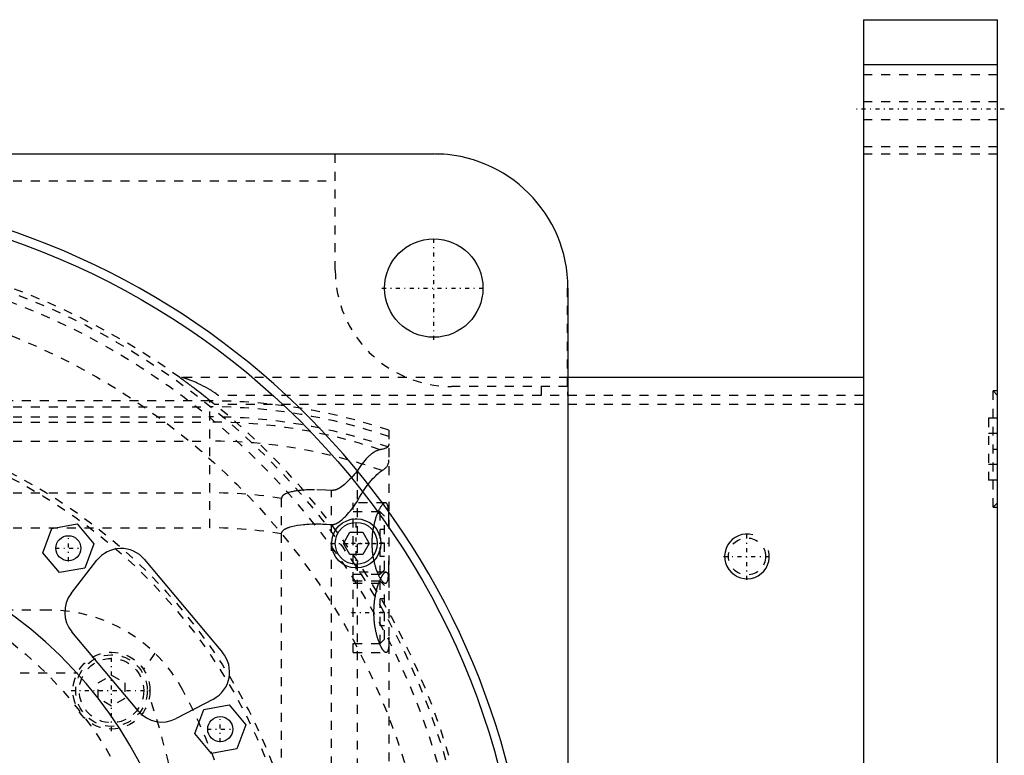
# Model space of a CAD drawing. Extents: x -702 to 139, y -105 to 105.
# Tile 10 of 10: x 29 to 139, y 23 to 105. Entities that reach past the tile are written whole.
import ezdxf

# ---------------------------------------------------------------- set-up
doc = ezdxf.new("R2010")
doc.units = 0
doc.linetypes.add('CENTER', pattern=[1.5, 0.45, -0.5, 0.05, -0.5])
doc.linetypes.add('DASHED', pattern=[2, 1, -1])
for name, color, linetype in [('AM_0', 7, 'CONTINUOUS'), ('AM_10', 7, 'CONTINUOUS'), ('AM_3', 7, 'DASHED'), ('AM_7', 7, 'CENTER')]:
    doc.layers.add(name, color=color, linetype=linetype)

msp = doc.modelspace()

# ---------------------------------------------------------------- linework, layer by layer
at = {"layer": 'AM_0', "color": 7, "linetype": 'CONTINUOUS'}
for p, q in [((123, 105), (138, 105)), ((123, 105), (123, -105)), ((138, -105), (138, 105)), ((123, 100), (138, 100)), ((-75, 90), (75, 90)), ((90, 75), (90, -75)), ((123, 65), (90, 65)), ((32.33, 48.13), (35.17, 48.63)), ((35.17, 48.63), (37.03, 46.42)), ((31.34, 45.41), (32.33, 48.13)), ((64.91, 46.46), (65.63, 47.71)), ((65.63, 47.71), (67.07, 47.71)), ((67.07, 47.71), (67.79, 46.46)), ((37.03, 46.42), (36.04, 43.7)), ((65.63, 45.21), (64.91, 46.46)), ((67.79, 46.46), (67.07, 45.21)), ((33.2, 43.2), (31.34, 45.41)), ((67.07, 45.21), (65.63, 45.21)), ((34.49, 40.85), (37.37, 44.57)), ((42.66, 44.68), (51.41, 34.26)), ((36.04, 43.7), (33.2, 43.2)), ((42.03, 27.7), (34.57, 36.58)), ((50.38, 29.06), (46.22, 26.87)), ((48.31, 25.19), (49.3, 27.9)), ((49.3, 27.9), (52.14, 28.4)), ((52.14, 28.4), (54, 26.19)), ((54, 26.19), (53.01, 23.48)), ((50.17, 22.98), (48.31, 25.19)), ((53.01, 23.48), (50.17, 22.98))]:
    msp.add_line(p, q, dxfattribs=at)
for centre, radius in [((0, 0), 85), ((75, 75), 5.5), ((66.35, 46.46), 2.75), ((66.35, 46.46), 2.35), ((34.18, 45.92), 1.4), ((51.15, 25.69), 1.4)]:
    msp.add_circle(centre, radius, dxfattribs=at)
for centre, radius, start, end in [((75, 75), 15, 0, 90), ((0, 0), 86, 280.3833, 79.6167), ((40.06, 42.49), 3.4, 40, 142.2648), ((37.18, 38.77), 3.4, 142.2648, 220), ((0, 0), 47.5, 333.7821, 56.2179), ((48.8, 32.07), 3.4, 297.7352, 40), ((44.63, 29.88), 3.4, 220, 297.7352)]:
    msp.add_arc(centre, radius, start, end, dxfattribs=at)
at = {"layer": 'AM_10', "color": 7, "linetype": 'CONTINUOUS'}
msp.add_arc((110, 45), 2.5, 75, 15, dxfattribs=at)
at = {"layer": 'AM_3', "color": 6, "linetype": 'DASHED'}
for p, q in [((138, 98.82), (123, 98.82)), ((138, 95.82), (123, 95.82)), ((138, 93.82), (123, 93.82)), ((123, 90.82), (138, 90.82)), ((76.12, 89.96), (64, 89.96)), ((64, 77), (64, 89.96)), ((123, 90), (138, 90)), ((-64, 87), (64, 87)), ((89.96, 64), (89.96, 76.12)), ((90, 65), (46.64, 65)), ((89.96, 64), (77, 64)), ((87, 64), (87, 63)), ((123, 63), (50.91, 63)), ((138, 63), (137.5, 63.5)), ((138, 63.5), (137.5, 63.5)), ((137.5, 50.5), (137.5, 63.5)), ((50, 62.39), (-90, 62.39)), ((-90, 61.72), (50, 61.72)), ((50, 48.19), (50, 62.39)), ((123, 62), (50.56, 62)), ((-440, 60.6), (50, 60.6)), ((-90, 60.02), (50, 60.02)), ((137, 60.46), (137, 53.54)), ((138, 60.46), (137, 60.46)), ((70, 59.1), (70, -59.1)), ((138, 58.73), (137, 58.73)), ((-440, 57.89), (50, 57.89)), ((138, 55.27), (137, 55.27)), ((66.48, -54.6), (66.48, 54.6)), ((138, 53.54), (137, 53.54)), ((-440, 52.11), (50, 52.11)), ((63.58, -52.38), (63.58, 52.38)), ((58, -51.49), (58, 51.49)), ((69.59, 51), (66, 51)), ((66, 34.25), (66, 51)), ((137.5, 50.5), (138, 51)), ((69, 50), (66, 50)), ((69.5, 49.5), (69, 50)), ((69, 43), (69, 50)), ((137.5, 50.5), (138, 50.5)), ((69.5, 43.5), (69.5, 49.5)), ((-440, 48.19), (50, 48.19)), ((69.5, 48), (69, 48)), ((69.5, 46.5), (69, 46.5)), ((69.5, 45), (69, 45)), ((69.69, 43.25), (66, 43.25)), ((66, 43), (69, 43)), ((69, 43), (69.5, 43.5)), ((69, 42.25), (66, 42.25)), ((66, 42), (69.59, 42)), ((69.5, 41.75), (69, 42.25)), ((69, 35.25), (69, 42.25)), ((69.5, 35.75), (69.5, 41.75)), ((69.5, 40.25), (69, 40.25)), ((32, 39), (-46, 39)), ((69.5, 38.75), (69, 38.75)), ((69.5, 37.25), (69, 37.25)), ((66, 35.25), (69, 35.25)), ((69, 35.25), (69.5, 35.75)), ((43.84, 34.2), (42.58, 32.38)), ((66, 34.25), (69.69, 34.25)), ((-49.19, 32), (35.19, 32)), ((37.5, 30.87), (39, 31.73)), ((37.5, 29.13), (37.5, 30.87)), ((39, 31.73), (40.5, 30.87)), ((40.5, 30.87), (40.5, 29.13)), ((39, 28.27), (37.5, 29.13)), ((40.5, 29.13), (39, 28.27))]:
    msp.add_line(p, q, dxfattribs=at)
for points in [[(46.64, 65, 0), (46.64, 65, 0), (46.64, 65, 0), (46.64, 65, 0), (46.64, 65, 0), (46.65, 64.99, 0), (46.65, 64.99, 0), (46.66, 64.98, 0), (46.67, 64.98, 0), (46.68, 64.97, 0), (46.69, 64.96, 0), (46.69, 64.96, 0), (46.7, 64.95, 0), (46.71, 64.94, 0), (46.73, 64.93, 0), (46.75, 64.92, 0), (46.76, 64.91, 0), (46.78, 64.9, 0), (46.79, 64.89, 0), (46.8, 64.88, 0), (46.82, 64.87, 0), (46.84, 64.85, 0), (46.86, 64.84, 0), (46.87, 64.83, 0), (46.89, 64.82, 0), (46.92, 64.8, 0), (46.93, 64.79, 0), (46.94, 64.78, 0), (46.97, 64.76, 0), (47, 64.74, 0), (47.03, 64.72, 0), (47.06, 64.7, 0), (47.09, 64.68, 0), (47.1, 64.66, 0), (47.12, 64.65, 0), (47.15, 64.63, 0), (47.18, 64.61, 0), (47.21, 64.58, 0), (47.25, 64.56, 0), (47.28, 64.53, 0), (47.3, 64.52, 0), (47.32, 64.51, 0), (47.35, 64.48, 0), (47.39, 64.45, 0), (47.43, 64.43, 0), (47.46, 64.4, 0), (47.5, 64.37, 0), (47.52, 64.36, 0), (47.54, 64.34, 0), (47.58, 64.32, 0), (47.61, 64.29, 0), (47.65, 64.26, 0), (47.69, 64.23, 0), (47.73, 64.2, 0), (47.75, 64.19, 0), (47.77, 64.17, 0), (47.81, 64.14, 0), (47.85, 64.12, 0), (47.98, 64.01, 0), (48.11, 63.92, 0), (48.23, 63.83, 0), (48.49, 63.63, 0), (48.76, 63.42, 0), (49.04, 63.21, 0), (49.32, 62.99, 0), (49.6, 62.77, 0), (49.74, 62.66, 0), (49.88, 62.55, 0), (50.15, 62.33, 0), (50.42, 62.11, 0), (50.56, 62, 0)], [(50.91, 63, 0), (50.89, 63.02, 0), (50.85, 63.05, 0), (50.81, 63.08, 0), (50.79, 63.09, 0), (50.77, 63.11, 0), (50.73, 63.14, 0), (50.69, 63.17, 0), (50.54, 63.28, 0), (50.29, 63.45, 0), (50.16, 63.53, 0), (50.03, 63.61, 0), (49.77, 63.77, 0), (49.51, 63.91, 0), (49.24, 64.05, 0), (48.97, 64.19, 0), (48.71, 64.31, 0), (48.58, 64.37, 0), (48.45, 64.43, 0), (48.2, 64.54, 0), (47.97, 64.63, 0), (47.74, 64.72, 0), (47.62, 64.77, 0), (47.58, 64.78, 0), (47.55, 64.79, 0), (47.53, 64.8, 0), (47.51, 64.81, 0), (47.48, 64.82, 0), (47.45, 64.83, 0), (47.42, 64.84, 0), (47.38, 64.85, 0), (47.35, 64.86, 0), (47.34, 64.87, 0), (47.32, 64.87, 0), (47.29, 64.88, 0), (47.26, 64.89, 0), (47.24, 64.9, 0), (47.23, 64.9, 0), (47.2, 64.91, 0), (47.17, 64.92, 0), (47.15, 64.93, 0), (47.14, 64.93, 0), (47.11, 64.94, 0), (47.08, 64.95, 0), (47.05, 64.95, 0), (47.03, 64.96, 0), (47, 64.97, 0), (46.99, 64.97, 0), (46.98, 64.97, 0), (46.95, 64.98, 0), (46.93, 64.98, 0), (46.91, 64.99, 0), (46.89, 64.99, 0), (46.87, 65, 0), (46.86, 65, 0), (46.85, 65, 0), (46.83, 65, 0), (46.82, 65, 0), (46.81, 65, 0)], [(90, 64.32, 0), (90, 64.29, 0), (90, 64.23, 0), (90, 64.17, 0), (90, 64.14, 0), (90, 64.11, 0), (89.99, 64.04, 0), (89.99, 63.97, 0), (89.99, 63.9, 0), (89.98, 63.83, 0), (89.98, 63.75, 0), (89.98, 63.71, 0), (89.98, 63.67, 0), (89.97, 63.6, 0), (89.97, 63.52, 0), (89.97, 63.44, 0), (89.96, 63.36, 0), (89.96, 63.28, 0), (89.96, 63.24, 0), (89.96, 63.2, 0), (89.96, 63.12, 0), (89.96, 63.04, 0), (89.96, 63, 0)], [(70, 57.58, 0), (70, 57.55, 0), (69.99, 57.5, 0), (69.98, 57.45, 0), (69.97, 57.43, 0), (69.96, 57.4, 0), (69.94, 57.36, 0), (69.91, 57.31, 0), (69.88, 57.27, 0), (69.83, 57.23, 0), (69.79, 57.19, 0), (69.76, 57.17, 0), (69.73, 57.15, 0), (69.67, 57.12, 0), (69.6, 57.09, 0), (69.53, 57.06, 0), (69.45, 57.03, 0), (69.36, 57, 0), (69.32, 56.99, 0), (69.27, 56.98, 0), (69.17, 56.96, 0), (69.06, 56.94, 0), (69.01, 56.93, 0)], [(69.01, 56.93, 0), (68.95, 56.92, 0), (68.84, 56.89, 0), (68.72, 56.85, 0), (68.66, 56.82, 0), (68.59, 56.8, 0), (68.46, 56.73, 0), (68.33, 56.65, 0), (68.19, 56.55, 0), (68.05, 56.45, 0), (67.91, 56.33, 0), (67.83, 56.27, 0), (67.76, 56.2, 0), (67.61, 56.06, 0), (67.46, 55.9, 0), (67.3, 55.73, 0), (67.15, 55.55, 0), (67, 55.36, 0), (66.92, 55.26, 0), (66.85, 55.16, 0), (66.7, 54.94, 0), (66.55, 54.72, 0), (66.48, 54.6, 0)], [(69.24, 54.6, 0), (69.28, 54.63, 0), (69.37, 54.68, 0), (69.44, 54.73, 0), (69.48, 54.76, 0), (69.51, 54.79, 0), (69.58, 54.85, 0), (69.64, 54.91, 0), (69.7, 54.97, 0), (69.75, 55.03, 0), (69.79, 55.1, 0), (69.82, 55.13, 0), (69.84, 55.16, 0), (69.87, 55.23, 0), (69.9, 55.3, 0), (69.93, 55.37, 0), (69.95, 55.44, 0), (69.97, 55.51, 0), (69.98, 55.55, 0), (69.99, 55.58, 0), (69.99, 55.66, 0), (70, 55.74, 0), (70, 55.78, 0)], [(66.48, 54.6, 0), (66.4, 54.51, 0), (66.26, 54.32, 0), (66.11, 54.14, 0), (66.03, 54.06, 0), (65.95, 53.97, 0), (65.8, 53.8, 0), (65.64, 53.63, 0), (65.49, 53.48, 0), (65.33, 53.33, 0), (65.18, 53.18, 0), (65.1, 53.12, 0), (65.02, 53.05, 0), (64.87, 52.93, 0), (64.72, 52.81, 0), (64.57, 52.7, 0), (64.47, 52.64, 0), (64.44, 52.63, 0), (64.42, 52.61, 0), (64.4, 52.6, 0), (64.39, 52.6, 0), (64.36, 52.58, 0), (64.33, 52.57, 0), (64.3, 52.55, 0), (64.28, 52.54, 0), (64.25, 52.52, 0), (64.23, 52.52, 0), (64.22, 52.51, 0), (64.19, 52.5, 0), (64.16, 52.48, 0), (64.14, 52.48, 0), (64.13, 52.47, 0), (64.1, 52.46, 0), (64.07, 52.45, 0), (64.05, 52.44, 0), (64.04, 52.44, 0), (64.01, 52.43, 0), (63.98, 52.42, 0), (63.95, 52.41, 0), (63.92, 52.4, 0), (63.88, 52.4, 0), (63.87, 52.39, 0), (63.85, 52.39, 0), (63.82, 52.39, 0), (63.79, 52.38, 0), (63.76, 52.38, 0), (63.73, 52.38, 0), (63.69, 52.38, 0), (63.68, 52.38, 0), (63.66, 52.38, 0), (63.63, 52.38, 0), (63.6, 52.38, 0), (63.58, 52.38, 0)], [(66.48, 51.17, 0), (66.55, 51.33, 0), (66.72, 51.62, 0), (66.88, 51.91, 0), (66.97, 52.04, 0), (67.05, 52.18, 0), (67.22, 52.44, 0), (67.39, 52.68, 0), (67.56, 52.91, 0), (67.72, 53.13, 0), (67.89, 53.34, 0), (67.97, 53.44, 0), (68.05, 53.53, 0), (68.21, 53.71, 0), (68.37, 53.87, 0), (68.52, 54.02, 0), (68.66, 54.16, 0), (68.8, 54.28, 0), (68.87, 54.34, 0), (68.94, 54.39, 0), (69.06, 54.49, 0), (69.18, 54.57, 0), (69.24, 54.6, 0)], [(59.83, 52.35, 0), (59.77, 52.34, 0), (59.65, 52.32, 0), (59.53, 52.3, 0), (59.47, 52.29, 0), (59.41, 52.28, 0), (59.29, 52.26, 0), (59.17, 52.23, 0), (59.06, 52.21, 0), (58.94, 52.18, 0), (58.83, 52.14, 0), (58.78, 52.13, 0), (58.72, 52.11, 0), (58.61, 52.07, 0), (58.5, 52.02, 0), (58.44, 51.99, 0), (58.42, 51.99, 0), (58.4, 51.98, 0), (58.39, 51.97, 0), (58.38, 51.97, 0), (58.37, 51.96, 0), (58.35, 51.95, 0), (58.33, 51.94, 0), (58.31, 51.93, 0), (58.3, 51.92, 0), (58.29, 51.91, 0), (58.28, 51.91, 0), (58.26, 51.89, 0), (58.25, 51.88, 0), (58.23, 51.87, 0), (58.22, 51.86, 0), (58.2, 51.85, 0), (58.2, 51.84, 0), (58.19, 51.84, 0), (58.17, 51.83, 0), (58.16, 51.81, 0), (58.15, 51.81, 0), (58.15, 51.8, 0), (58.13, 51.78, 0), (58.12, 51.77, 0), (58.11, 51.76, 0), (58.1, 51.75, 0), (58.09, 51.74, 0), (58.08, 51.72, 0), (58.07, 51.71, 0), (58.06, 51.69, 0), (58.05, 51.67, 0), (58.04, 51.66, 0), (58.04, 51.66, 0), (58.03, 51.64, 0), (58.02, 51.62, 0), (58.02, 51.6, 0), (58.01, 51.58, 0), (58.01, 51.56, 0), (58, 51.55, 0), (58, 51.54, 0), (58, 51.52, 0), (58, 51.5, 0), (58, 51.49, 0)], [(63.58, 52.38, 0), (62.94, 52.42, 0), (61.68, 52.45, 0), (60.96, 52.44, 0), (60.76, 52.43, 0), (60.56, 52.42, 0), (60.46, 52.41, 0), (60.36, 52.4, 0), (60.15, 52.38, 0), (59.94, 52.36, 0), (59.83, 52.35, 0)], [(63.58, 48.57, 0), (63.6, 48.57, 0), (63.63, 48.57, 0), (63.67, 48.57, 0), (63.68, 48.57, 0), (63.7, 48.57, 0), (63.73, 48.57, 0), (63.76, 48.57, 0), (63.8, 48.58, 0), (63.83, 48.58, 0), (63.86, 48.59, 0), (63.88, 48.59, 0), (63.9, 48.6, 0), (63.93, 48.61, 0), (63.96, 48.62, 0), (63.99, 48.63, 0), (64.02, 48.64, 0), (64.06, 48.65, 0), (64.07, 48.66, 0), (64.09, 48.66, 0), (64.12, 48.68, 0), (64.15, 48.69, 0), (64.16, 48.7, 0), (64.18, 48.71, 0), (64.21, 48.72, 0), (64.24, 48.74, 0), (64.25, 48.74, 0), (64.27, 48.75, 0), (64.3, 48.77, 0), (64.32, 48.79, 0), (64.35, 48.8, 0), (64.38, 48.82, 0), (64.41, 48.84, 0), (64.42, 48.85, 0), (64.44, 48.86, 0), (64.47, 48.88, 0), (64.49, 48.9, 0), (64.59, 48.97, 0), (64.74, 49.1, 0), (64.9, 49.23, 0), (65.05, 49.38, 0), (65.13, 49.46, 0), (65.21, 49.54, 0), (65.37, 49.71, 0), (65.53, 49.9, 0), (65.69, 50.09, 0), (65.84, 50.28, 0), (66, 50.48, 0), (66.07, 50.58, 0), (66.14, 50.68, 0), (66.28, 50.88, 0), (66.41, 51.07, 0), (66.48, 51.17, 0)], [(69.59, 51, 0), (69.58, 51, 0), (69.55, 51, 0), (69.52, 50.99, 0), (69.51, 50.98, 0), (69.49, 50.98, 0), (69.46, 50.96, 0), (69.43, 50.94, 0), (69.4, 50.92, 0), (69.37, 50.9, 0), (69.33, 50.87, 0), (69.32, 50.85, 0), (69.3, 50.83, 0), (69.26, 50.8, 0), (69.23, 50.75, 0), (69.19, 50.71, 0), (69.16, 50.66, 0), (69.12, 50.61, 0), (69.1, 50.58, 0), (69.08, 50.55, 0), (69.05, 50.49, 0), (69.01, 50.43, 0), (68.99, 50.4, 0), (68.97, 50.37, 0), (68.93, 50.3, 0), (68.9, 50.23, 0), (68.88, 50.19, 0), (68.86, 50.15, 0), (68.82, 50.08, 0), (68.78, 50, 0), (68.75, 49.91, 0), (68.71, 49.83, 0), (68.68, 49.74, 0), (68.66, 49.7, 0), (68.64, 49.66, 0), (68.61, 49.57, 0), (68.58, 49.47, 0), (68.54, 49.38, 0), (68.51, 49.27, 0), (68.48, 49.17, 0), (68.46, 49.12, 0), (68.45, 49.07, 0), (68.42, 48.96, 0), (68.39, 48.84, 0), (68.36, 48.73, 0), (68.33, 48.61, 0), (68.3, 48.49, 0), (68.29, 48.43, 0), (68.28, 48.37, 0), (68.25, 48.25, 0), (68.23, 48.13, 0), (68.21, 48, 0), (68.19, 47.87, 0), (68.17, 47.74, 0), (68.16, 47.68, 0), (68.15, 47.61, 0), (68.14, 47.48, 0), (68.13, 47.35, 0), (68.12, 47.22, 0), (68.11, 47.09, 0), (68.1, 46.96, 0), (68.1, 46.89, 0), (68.09, 46.83, 0), (68.09, 46.69, 0), (68.09, 46.56, 0), (68.09, 46.5, 0), (68.09, 46.44, 0), (68.09, 46.31, 0), (68.09, 46.17, 0), (68.1, 46.11, 0), (68.1, 46.04, 0), (68.11, 45.91, 0), (68.12, 45.78, 0), (68.13, 45.65, 0), (68.14, 45.52, 0), (68.15, 45.39, 0), (68.16, 45.32, 0), (68.17, 45.26, 0), (68.19, 45.13, 0), (68.21, 45, 0), (68.23, 44.87, 0), (68.25, 44.75, 0), (68.28, 44.63, 0), (68.29, 44.57, 0), (68.3, 44.51, 0), (68.33, 44.39, 0), (68.36, 44.27, 0), (68.39, 44.16, 0), (68.42, 44.04, 0), (68.45, 43.93, 0), (68.46, 43.88, 0), (68.48, 43.83, 0), (68.51, 43.73, 0), (68.54, 43.62, 0), (68.58, 43.53, 0), (68.61, 43.43, 0), (68.64, 43.34, 0), (68.66, 43.3, 0), (68.68, 43.26, 0), (68.71, 43.17, 0), (68.75, 43.09, 0), (68.78, 43, 0), (68.82, 42.92, 0), (68.86, 42.85, 0), (68.88, 42.81, 0), (68.9, 42.77, 0), (68.93, 42.7, 0), (68.97, 42.63, 0), (68.99, 42.6, 0), (69.01, 42.57, 0), (69.05, 42.51, 0), (69.08, 42.45, 0), (69.1, 42.42, 0), (69.12, 42.39, 0), (69.16, 42.34, 0), (69.19, 42.29, 0), (69.23, 42.25, 0), (69.26, 42.2, 0), (69.3, 42.17, 0), (69.32, 42.15, 0), (69.33, 42.13, 0), (69.37, 42.1, 0), (69.4, 42.08, 0), (69.43, 42.06, 0), (69.46, 42.04, 0), (69.49, 42.02, 0), (69.51, 42.02, 0), (69.52, 42.01, 0), (69.55, 42, 0), (69.58, 42, 0), (69.59, 42, 0)], [(70, 48.5, 0), (70, 48.62, 0), (70, 48.87, 0), (70, 49.1, 0), (69.99, 49.22, 0), (69.99, 49.33, 0), (69.99, 49.53, 0), (69.98, 49.73, 0), (69.97, 49.91, 0), (69.96, 50.08, 0), (69.94, 50.25, 0), (69.93, 50.32, 0), (69.92, 50.4, 0), (69.9, 50.53, 0), (69.87, 50.65, 0), (69.84, 50.75, 0), (69.8, 50.83, 0), (69.76, 50.9, 0), (69.74, 50.93, 0), (69.72, 50.95, 0), (69.67, 50.98, 0), (69.62, 51, 0), (69.59, 51, 0)], [(58, 47.52, 0), (58, 47.53, 0), (58, 47.54, 0), (58, 47.55, 0), (58, 47.55, 0), (58, 47.56, 0), (58, 47.57, 0), (58, 47.57, 0), (58, 47.58, 0), (58.01, 47.59, 0), (58.01, 47.6, 0), (58.01, 47.61, 0), (58.01, 47.61, 0), (58.01, 47.62, 0), (58.01, 47.63, 0), (58.02, 47.64, 0), (58.02, 47.65, 0), (58.02, 47.66, 0), (58.02, 47.66, 0), (58.02, 47.67, 0), (58.03, 47.67, 0), (58.03, 47.68, 0), (58.03, 47.69, 0), (58.03, 47.69, 0), (58.04, 47.7, 0), (58.04, 47.71, 0), (58.04, 47.71, 0), (58.04, 47.72, 0), (58.05, 47.73, 0), (58.05, 47.73, 0), (58.06, 47.74, 0), (58.06, 47.75, 0), (58.07, 47.76, 0), (58.07, 47.76, 0), (58.07, 47.77, 0), (58.07, 47.78, 0), (58.08, 47.78, 0), (58.08, 47.79, 0), (58.09, 47.8, 0), (58.09, 47.81, 0), (58.1, 47.81, 0), (58.1, 47.81, 0), (58.11, 47.82, 0), (58.11, 47.83, 0), (58.12, 47.83, 0), (58.12, 47.84, 0), (58.13, 47.85, 0), (58.13, 47.85, 0), (58.13, 47.86, 0), (58.14, 47.86, 0), (58.15, 47.87, 0), (58.17, 47.89, 0), (58.21, 47.93, 0), (58.23, 47.95, 0), (58.25, 47.97, 0), (58.3, 48, 0), (58.34, 48.03, 0), (58.39, 48.06, 0), (58.44, 48.09, 0), (58.49, 48.11, 0), (58.51, 48.13, 0), (58.54, 48.14, 0), (58.59, 48.16, 0), (58.64, 48.19, 0), (58.67, 48.2, 0), (58.69, 48.21, 0), (58.75, 48.23, 0), (58.8, 48.25, 0), (58.82, 48.26, 0), (58.85, 48.27, 0), (58.9, 48.28, 0), (58.95, 48.3, 0), (59.13, 48.35, 0), (59.46, 48.43, 0), (59.8, 48.49, 0), (60.14, 48.54, 0), (60.46, 48.57, 0), (60.62, 48.58, 0), (60.78, 48.6, 0), (61.1, 48.62, 0), (61.42, 48.63, 0), (61.74, 48.63, 0), (62.07, 48.63, 0), (62.4, 48.63, 0), (62.57, 48.62, 0), (62.74, 48.62, 0), (63.07, 48.6, 0), (63.41, 48.58, 0), (63.58, 48.57, 0)], [(69.59, 42, 0), (69.62, 42, 0), (69.67, 42.02, 0), (69.72, 42.05, 0), (69.74, 42.07, 0), (69.76, 42.1, 0), (69.8, 42.17, 0), (69.84, 42.25, 0), (69.87, 42.35, 0), (69.9, 42.47, 0), (69.92, 42.6, 0), (69.93, 42.68, 0), (69.94, 42.75, 0), (69.96, 42.92, 0), (69.97, 43.09, 0), (69.98, 43.27, 0), (69.99, 43.47, 0), (69.99, 43.67, 0), (69.99, 43.78, 0), (70, 43.9, 0), (70, 44.13, 0), (70, 44.38, 0), (70, 44.5, 0)], [(68.45, 40.43, 0), (68.46, 40.45, 0), (68.47, 40.5, 0), (68.48, 40.54, 0), (68.48, 40.57, 0), (68.48, 40.59, 0), (68.49, 40.64, 0), (68.5, 40.68, 0), (68.53, 40.84, 0), (68.59, 41.11, 0), (68.63, 41.23, 0), (68.66, 41.36, 0), (68.73, 41.59, 0), (68.8, 41.81, 0), (68.87, 42.01, 0), (68.94, 42.21, 0), (69.02, 42.39, 0), (69.06, 42.47, 0), (69.1, 42.55, 0), (69.18, 42.7, 0), (69.25, 42.84, 0), (69.33, 42.96, 0), (69.4, 43.05, 0), (69.47, 43.13, 0), (69.51, 43.16, 0), (69.54, 43.19, 0), (69.6, 43.23, 0), (69.66, 43.25, 0), (69.69, 43.25, 0)], [(69.69, 43.25, 0), (69.7, 43.25, 0), (69.74, 43.24, 0), (69.78, 43.22, 0), (69.79, 43.2, 0), (69.81, 43.18, 0), (69.84, 43.14, 0), (69.87, 43.08, 0), (69.89, 43.02, 0), (69.91, 42.94, 0), (69.93, 42.85, 0), (69.94, 42.8, 0), (69.95, 42.75, 0), (69.96, 42.64, 0), (69.97, 42.51, 0), (69.98, 42.39, 0), (69.99, 42.25, 0), (69.99, 42.1, 0), (69.99, 42.03, 0), (70, 41.95, 0), (70, 41.79, 0), (70, 41.63, 0), (70, 41.54, 0)], [(69.69, 34.25, 0), (69.68, 34.25, 0), (69.66, 34.25, 0), (69.65, 34.25, 0), (69.64, 34.26, 0), (69.63, 34.26, 0), (69.62, 34.26, 0), (69.6, 34.27, 0), (69.59, 34.28, 0), (69.57, 34.29, 0), (69.55, 34.3, 0), (69.54, 34.31, 0), (69.54, 34.31, 0), (69.52, 34.33, 0), (69.5, 34.34, 0), (69.48, 34.36, 0), (69.46, 34.38, 0), (69.44, 34.4, 0), (69.43, 34.41, 0), (69.42, 34.42, 0), (69.41, 34.44, 0), (69.39, 34.47, 0), (69.38, 34.48, 0), (69.37, 34.5, 0), (69.35, 34.52, 0), (69.33, 34.55, 0), (69.31, 34.57, 0), (69.3, 34.58, 0), (69.28, 34.61, 0), (69.26, 34.65, 0), (69.24, 34.68, 0), (69.22, 34.72, 0), (69.2, 34.75, 0), (69.19, 34.77, 0), (69.18, 34.79, 0), (69.16, 34.83, 0), (69.14, 34.87, 0), (69.12, 34.91, 0), (69.09, 34.96, 0), (69.07, 35, 0), (69.06, 35.02, 0), (69.05, 35.05, 0), (69.03, 35.09, 0), (69.01, 35.14, 0), (68.99, 35.19, 0), (68.97, 35.24, 0), (68.95, 35.29, 0), (68.94, 35.31, 0), (68.93, 35.34, 0), (68.91, 35.39, 0), (68.89, 35.44, 0), (68.87, 35.5, 0), (68.85, 35.55, 0), (68.83, 35.6, 0), (68.82, 35.63, 0), (68.81, 35.66, 0), (68.79, 35.72, 0), (68.77, 35.78, 0), (68.75, 35.84, 0), (68.73, 35.9, 0), (68.71, 35.96, 0), (68.7, 35.99, 0), (68.69, 36.02, 0), (68.67, 36.09, 0), (68.66, 36.15, 0), (68.65, 36.19, 0), (68.64, 36.22, 0), (68.62, 36.29, 0), (68.6, 36.36, 0), (68.59, 36.39, 0), (68.59, 36.43, 0), (68.57, 36.5, 0), (68.55, 36.57, 0), (68.54, 36.64, 0), (68.52, 36.71, 0), (68.51, 36.79, 0), (68.5, 36.83, 0), (68.49, 36.86, 0), (68.48, 36.94, 0), (68.46, 37.02, 0), (68.45, 37.09, 0), (68.44, 37.17, 0), (68.43, 37.25, 0), (68.42, 37.29, 0), (68.42, 37.33, 0), (68.4, 37.41, 0), (68.39, 37.49, 0), (68.38, 37.57, 0), (68.38, 37.65, 0), (68.37, 37.73, 0), (68.36, 37.77, 0), (68.36, 37.81, 0), (68.35, 37.89, 0), (68.35, 37.97, 0), (68.34, 38.05, 0), (68.33, 38.13, 0), (68.33, 38.22, 0), (68.33, 38.26, 0), (68.33, 38.3, 0), (68.32, 38.38, 0), (68.32, 38.46, 0), (68.32, 38.54, 0), (68.32, 38.62, 0), (68.32, 38.7, 0), (68.32, 38.74, 0), (68.32, 38.78, 0), (68.32, 38.86, 0), (68.32, 38.94, 0), (68.32, 38.98, 0), (68.32, 39.02, 0), (68.32, 39.1, 0), (68.33, 39.18, 0), (68.33, 39.22, 0), (68.33, 39.26, 0), (68.33, 39.34, 0), (68.34, 39.43, 0), (68.34, 39.51, 0), (68.35, 39.59, 0), (68.36, 39.67, 0), (68.36, 39.71, 0), (68.37, 39.75, 0), (68.37, 39.83, 0), (68.38, 39.91, 0), (68.39, 39.99, 0), (68.4, 40.07, 0), (68.41, 40.15, 0), (68.42, 40.19, 0), (68.42, 40.23, 0), (68.44, 40.31, 0), (68.45, 40.39, 0), (68.45, 40.43, 0)], [(70, 35.96, 0), (70, 35.87, 0), (70, 35.71, 0), (70, 35.55, 0), (69.99, 35.47, 0), (69.99, 35.4, 0), (69.99, 35.25, 0), (69.98, 35.11, 0), (69.97, 34.99, 0), (69.96, 34.86, 0), (69.95, 34.75, 0), (69.94, 34.7, 0), (69.93, 34.65, 0), (69.91, 34.56, 0), (69.89, 34.48, 0), (69.87, 34.42, 0), (69.84, 34.36, 0), (69.81, 34.32, 0), (69.79, 34.3, 0), (69.78, 34.28, 0), (69.74, 34.26, 0), (69.7, 34.25, 0), (69.69, 34.25, 0)]]:
    msp.add_polyline3d(points, dxfattribs=at)
for centre, radius in [((0, 0), 79.5), ((0, 0), 78.5), ((0, 0), 75), ((0, 0), 61), ((0, 0), 60.5), ((110, 45), 2.07), ((0, 0), 45), ((39, 30), 4.3), ((39, 30), 4), ((39, 30), 3.6)]:
    msp.add_circle(centre, radius, dxfattribs=at)
for centre, radius, start, end in [((0, 0), 80, 54.3409, 305.6591), ((77, 77), 13, 180, 270), ((50, 0), 62.39, 71.3023, 90), ((50, 0), 61.72, 71.0936, 90), ((0, 0), 80, 309.195, 50.805), ((50, 0), 60.6, 70.7279, 90), ((50, 0), 60.02, 71.5368, 90), ((50, 0), 57.89, 70.5884, 90), ((50, 0), 52.11, 81.1689, 90), ((50, 0), 48.19, 80.4445, 90), ((32, 22), 17, 28.2369, 90), ((-8.97, 0), 63.5, 331.7631, 28.2369), ((-45, 0), 93, 341.6079, 18.3921)]:
    msp.add_arc(centre, radius, start, end, dxfattribs=at)
at = {"layer": 'AM_7', "color": 4, "linetype": 'CENTER'}
for p, q in [((138.75, 95), (122.25, 95)), ((75, 69.22), (75, 80.78)), ((69.22, 75), (80.78, 75)), ((137.47, 57), (138.03, 57)), ((66.35, 43.57), (66.35, 49.35)), ((34.18, 44.45), (34.18, 47.39)), ((110, 42.37), (110, 47.63)), ((63.46, 46.46), (69.24, 46.46)), ((65.8, 46.5), (70.2, 46.5)), ((32.71, 45.92), (35.65, 45.92)), ((107.38, 45), (112.62, 45)), ((65.8, 38.75), (70.2, 38.75)), ((39, 25.48), (39, 34.52)), ((34.48, 30), (43.52, 30)), ((51.15, 24.22), (51.15, 27.16)), ((49.68, 25.69), (52.62, 25.69))]:
    msp.add_line(p, q, dxfattribs=at)

doc.saveas('drawing.dxf')
